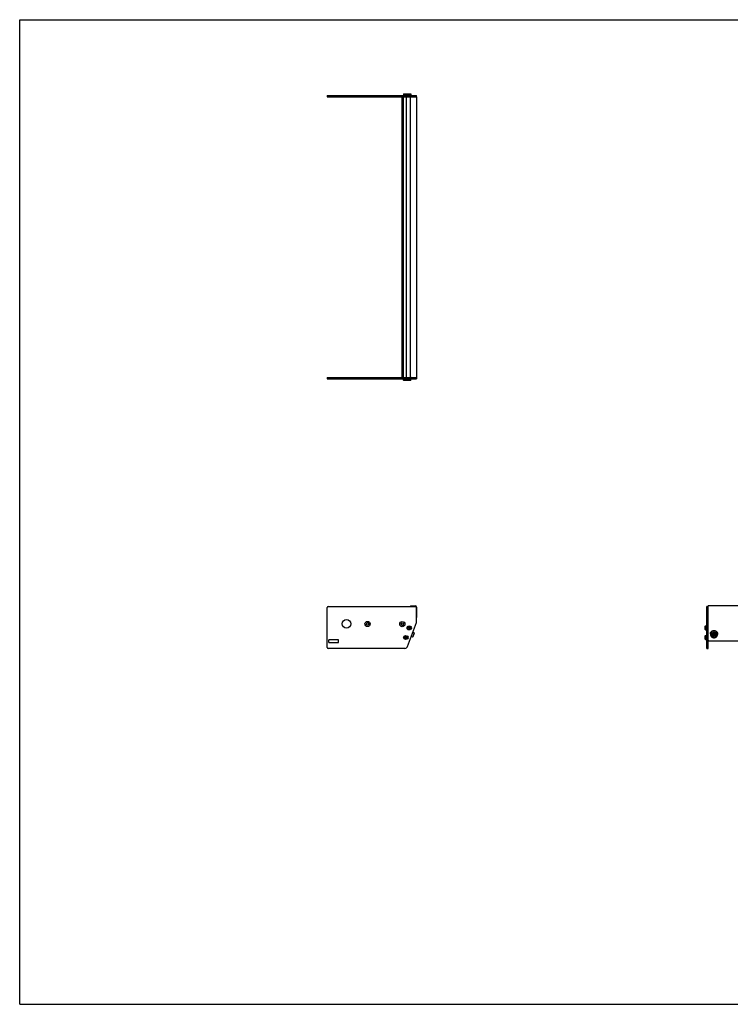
# Model space of a CAD drawing. Header units: inches. Extents: x 0 to 110, y 0 to 85.
# Tile 1 of 2: x 0 to 61, y 0 to 85. Entities that reach past the tile are written whole.
import ezdxf

# ---------------------------------------------------------------- set-up
doc = ezdxf.new("R2010")
doc.units = ezdxf.units.IN
doc.header["$LTSCALE"] = 6.05
doc.header["$MEASUREMENT"] = 0
doc.layers.get('0').update_dxf_attribs({"linetype": 'CONTINUOUS'})
for name, color, linetype in [('351200_DEFAULT_AS_MACHINED__BL0', 7, 'CONTINUOUS'), ('351201_BL1', 7, 'CONTINUOUS'), ('351202_WW_351202_24_BL5', 7, 'CONTINUOUS'), ('351203_WW_351203_24_BL8', 7, 'CONTINUOUS'), ('605279P_BL9', 7, 'CONTINUOUS'), ('9505XXM_950512M_BL2', 7, 'CONTINUOUS'), ('9505XXM_950512M_BL3', 7, 'CONTINUOUS'), ('9505XXM_950512M_BL6', 7, 'CONTINUOUS'), ('9505XXM_950512M_BL7', 7, 'CONTINUOUS'), ('9506XXM_950612M_BL4', 7, 'CONTINUOUS')]:
    doc.layers.add(name, color=color, linetype=linetype)

# ---------------------------------------------------------------- blocks, each defined once
blk = doc.blocks.new('351200_DEFAULT_AS_MACHINED__BL0', base_point=(42.998, 42.417))
at = {"layer": '351200_DEFAULT_AS_MACHINED__BL0', "color": 7, "linetype": 'CONTINUOUS'}
for p, q in [((26.541, 54.109), (33.824, 54.109)), ((26.541, 54.109), (26.541, 53.989)), ((26.541, 53.989), (34.261, 53.989)), ((34.261, 54.109), (34.261, 53.989)), ((26.541, 30.815), (26.541, 34.257)), ((26.631, 34.347), (34.171, 34.347)), ((34.261, 32.987), (34.261, 34.257)), ((59.336, 30.725), (59.336, 34.347)), ((59.456, 34.347), (59.336, 34.347)), ((59.456, 30.725), (59.456, 34.271)), ((33.503, 30.889), (34.255, 32.957)), ((33.745, 32.601), (33.756, 32.601)), ((33.745, 32.382), (33.756, 32.382)), ((27.481, 31.475), (26.726, 31.475)), ((33.445, 31.779), (33.457, 31.779)), ((33.445, 31.56), (33.457, 31.56)), ((33.268, 30.725), (26.631, 30.725)), ((26.666, 31.415), (26.666, 31.285)), ((26.726, 31.225), (27.481, 31.225)), ((27.541, 31.285), (27.541, 31.415)), ((59.336, 30.725), (59.456, 30.725))]:
    blk.add_line(p, q, dxfattribs=at)
for centre, radius in [((28.221, 32.841), 0.375), ((30.041, 32.835), 0.226), ((30.041, 32.835), 0.11), ((33.041, 32.824), 0.226), ((33.041, 32.824), 0.11)]:
    blk.add_circle(centre, radius, dxfattribs=at)
for centre, radius, start, end in [((26.631, 34.257), 0.09, 90, 180), ((34.171, 34.257), 0.09, 0, 90), ((33.756, 32.492), 0.11, 270, 90), ((34.171, 32.987), 0.09, 340, 360), ((26.726, 31.415), 0.06, 90, 180), ((27.481, 31.415), 0.06, 0, 90), ((33.457, 31.669), 0.11, 270, 90), ((26.631, 30.815), 0.09, 180, 270), ((26.726, 31.285), 0.06, 180, 270), ((27.481, 31.285), 0.06, 270, 360), ((33.268, 30.975), 0.25, 270, 340)]:
    blk.add_arc(centre, radius, start, end, dxfattribs=at)
blk = doc.blocks.new('351201_BL1', base_point=(55.176, 54.594))
at = {"layer": '351201_BL1', "color": 7, "linetype": 'CONTINUOUS'}
for p, q in [((26.541, 78.465), (26.541, 78.345)), ((26.541, 78.465), (34.261, 78.465)), ((26.541, 78.345), (33.824, 78.345)), ((34.261, 78.345), (34.261, 78.465)), ((83.812, 34.347), (83.692, 34.347)), ((83.692, 30.724), (83.692, 34.257)), ((83.812, 30.724), (83.812, 34.347)), ((27.481, 31.474), (26.726, 31.474)), ((33.267, 30.724), (26.631, 30.724)), ((83.812, 30.724), (83.692, 30.724))]:
    blk.add_line(p, q, dxfattribs=at)
for centre, start, end in [((30.041, 32.834), 0, 180), ((33.041, 32.834), 182.53389, 357.3372)]:
    blk.add_arc(centre, 0.11, start, end, dxfattribs=at)
blk = doc.blocks.new('9505XXM_950512M_BL2', base_point=(46.244, 42.745))
at = {"layer": '9505XXM_950512M_BL2', "color": 7, "linetype": 'CONTINUOUS'}
for p, q in [((33.152, 53.87), (33.152, 53.989)), ((33.451, 53.87), (33.152, 53.87)), ((33.171, 53.851), (33.152, 53.87)), ((33.467, 53.851), (33.171, 53.851)), ((33.467, 53.851), (33.469, 53.853)), ((33.253, 31.687), (33.301, 31.735)), ((33.271, 31.621), (33.253, 31.687)), ((33.337, 31.604), (33.271, 31.621)), ((33.301, 31.735), (33.367, 31.718)), ((33.385, 31.652), (33.337, 31.604)), ((33.367, 31.718), (33.385, 31.652)), ((59.198, 31.817), (59.218, 31.837)), ((59.198, 31.522), (59.198, 31.817)), ((59.198, 31.522), (59.218, 31.502)), ((59.218, 31.502), (59.218, 31.837)), ((59.218, 31.837), (59.336, 31.837)), ((59.218, 31.502), (59.336, 31.502))]:
    blk.add_line(p, q, dxfattribs=at)
for radius in [0.167, 0.148, 0.0682]:
    blk.add_circle((33.319, 31.669), radius, dxfattribs=at)
blk = doc.blocks.new('9505XXM_950512M_BL3', base_point=(46.393, 43.156))
at = {"layer": '9505XXM_950512M_BL3', "color": 7, "linetype": 'CONTINUOUS'}
for p, q in [((33.451, 53.87), (33.451, 53.989)), ((33.786, 53.87), (33.451, 53.87)), ((33.471, 53.851), (33.451, 53.87)), ((33.766, 53.851), (33.471, 53.851)), ((33.766, 53.851), (33.786, 53.87)), ((33.786, 53.87), (33.786, 53.989)), ((33.55, 32.498), (33.59, 32.554)), ((33.579, 32.436), (33.55, 32.498)), ((33.646, 32.429), (33.579, 32.436)), ((33.59, 32.554), (33.658, 32.547)), ((33.686, 32.485), (33.646, 32.429)), ((33.658, 32.547), (33.686, 32.485)), ((59.198, 32.639), (59.218, 32.659)), ((59.198, 32.344), (59.198, 32.639)), ((59.198, 32.344), (59.218, 32.324)), ((59.218, 32.324), (59.218, 32.659)), ((59.218, 32.659), (59.336, 32.659)), ((59.218, 32.324), (59.336, 32.324))]:
    blk.add_line(p, q, dxfattribs=at)
for radius in [0.167, 0.148, 0.0682]:
    blk.add_circle((33.618, 32.492), radius, dxfattribs=at)
blk = doc.blocks.new('9506XXM_950612M_BL4', base_point=(46.983, 31.914))
at = {"layer": '9506XXM_950612M_BL4', "color": 7, "linetype": 'CONTINUOUS'}
for p, q in [((33.924, 31.705), (33.814, 31.745)), ((34.058, 32.075), (33.924, 31.705)), ((33.949, 31.717), (33.924, 31.705)), ((34.058, 32.075), (33.949, 32.115)), ((34.07, 32.05), (33.949, 31.717)), ((34.07, 32.05), (34.058, 32.075)), ((59.759, 31.89), (59.759, 31.937)), ((59.869, 31.858), (59.889, 31.941)), ((59.936, 31.8), (59.869, 31.858)), ((59.877, 31.891), (59.936, 31.841)), ((59.889, 31.941), (59.975, 31.967)), ((59.936, 31.841), (60.023, 31.866)), ((59.936, 31.8), (59.936, 31.841)), ((60.023, 31.826), (59.936, 31.8)), ((59.975, 31.967), (60.042, 31.909)), ((60.034, 31.916), (60.023, 31.866)), ((60.042, 31.909), (60.023, 31.826)), ((60.023, 31.826), (60.023, 31.866)), ((60.153, 31.89), (60.153, 31.937))]:
    blk.add_line(p, q, dxfattribs=at)
for centre, start, end in [((59.933, 31.937), 166.80005, 179.98872), ((59.933, 31.89), 166.80001, 179.9898), ((59.978, 31.89), 346.80001, 359.9898)]:
    blk.add_arc(centre, 0.174, start, end, dxfattribs=at)
for points, knots in [([(59.759, 31.89), (59.759, 31.885), (59.759, 31.873), (59.762, 31.857), (59.766, 31.84), (59.772, 31.824), (59.779, 31.809), (59.787, 31.794), (59.798, 31.78), (59.809, 31.767), (59.822, 31.755), (59.835, 31.744), (59.85, 31.734), (59.871, 31.723), (59.899, 31.712), (59.934, 31.705), (59.97, 31.705), (60.006, 31.71), (60.04, 31.722), (60.066, 31.736), (60.085, 31.75), (60.098, 31.762), (60.11, 31.775), (60.12, 31.788), (60.129, 31.803), (60.137, 31.818), (60.143, 31.834), (60.147, 31.845), (60.148, 31.851)], [0, 0, 0, 0, 0.030216, 0.060467, 0.090784, 0.121196, 0.151728, 0.182403, 0.213238, 0.244244, 0.275426, 0.306784, 0.338312, 0.369998, 0.433711, 0.497802, 0.562041, 0.626177, 0.689977, 0.753243, 0.784666, 0.815914, 0.846985, 0.877883, 0.908614, 0.939196, 0.969658, 1, 1, 1, 1]), ([(59.763, 31.977), (59.765, 31.983), (59.768, 31.994), (59.774, 32.01), (59.782, 32.025), (59.791, 32.039), (59.802, 32.053), (59.814, 32.066), (59.827, 32.077), (59.845, 32.091), (59.871, 32.106), (59.905, 32.117), (59.941, 32.123), (59.977, 32.122), (60.012, 32.116), (60.04, 32.105), (60.061, 32.094), (60.076, 32.084), (60.09, 32.073), (60.102, 32.061), (60.114, 32.048), (60.124, 32.034), (60.133, 32.019), (60.14, 32.004), (60.145, 31.988), (60.149, 31.971), (60.152, 31.954), (60.153, 31.943), (60.153, 31.937)], [0, 0, 0, 0, 0.030343, 0.060804, 0.091386, 0.122118, 0.153015, 0.184086, 0.215334, 0.246757, 0.310024, 0.373823, 0.43796, 0.502198, 0.566289, 0.630002, 0.661688, 0.693216, 0.724574, 0.755756, 0.786762, 0.817597, 0.848272, 0.878804, 0.909215, 0.939532, 0.969784, 1, 1, 1, 1]), ([(60.153, 31.89), (60.153, 31.896), (60.152, 31.907), (60.149, 31.924), (60.145, 31.941), (60.14, 31.957), (60.133, 31.972), (60.124, 31.987), (60.114, 32.001), (60.102, 32.014), (60.09, 32.026), (60.076, 32.037), (60.061, 32.047), (60.04, 32.058), (60.012, 32.069), (59.977, 32.075), (59.941, 32.076), (59.905, 32.07), (59.871, 32.059), (59.845, 32.044), (59.827, 32.03), (59.814, 32.019), (59.802, 32.006), (59.791, 31.992), (59.782, 31.978), (59.774, 31.962), (59.768, 31.947), (59.765, 31.936), (59.763, 31.93)], [0, 0, 0, 0, 0.030216, 0.060467, 0.090784, 0.121196, 0.151728, 0.182403, 0.213238, 0.244244, 0.275426, 0.306784, 0.338312, 0.369998, 0.433711, 0.497802, 0.562041, 0.626177, 0.689977, 0.753243, 0.784666, 0.815914, 0.846985, 0.877883, 0.908614, 0.939196, 0.969658, 1, 1, 1, 1]), ([(59.783, 31.919), (59.781, 31.914), (59.779, 31.903), (59.778, 31.887), (59.779, 31.871), (59.781, 31.854), (59.785, 31.838), (59.79, 31.823), (59.798, 31.808), (59.806, 31.794), (59.816, 31.78), (59.828, 31.768), (59.84, 31.757), (59.854, 31.747), (59.869, 31.738), (59.89, 31.728), (59.917, 31.72), (59.946, 31.717), (59.969, 31.717), (59.987, 31.719), (60.004, 31.723), (60.02, 31.728), (60.036, 31.735), (60.051, 31.743), (60.065, 31.753), (60.079, 31.763), (60.09, 31.775), (60.101, 31.788), (60.11, 31.802), (60.118, 31.817), (60.124, 31.832), (60.127, 31.842), (60.129, 31.848)], [0, 0, 0, 0, 0.030325, 0.060618, 0.090893, 0.1212, 0.151575, 0.182052, 0.212661, 0.243427, 0.274368, 0.305495, 0.336813, 0.368318, 0.4, 0.431841, 0.495838, 0.560144, 0.59236, 0.624548, 0.656672, 0.688699, 0.720601, 0.752351, 0.783931, 0.815327, 0.846533, 0.87755, 0.908386, 0.939056, 0.969593, 1, 1, 1, 1]), ([(60.129, 31.848), (60.13, 31.853), (60.132, 31.864), (60.133, 31.88), (60.133, 31.897), (60.13, 31.913), (60.126, 31.929), (60.121, 31.944), (60.114, 31.959), (60.105, 31.973), (60.095, 31.987), (60.084, 31.999), (60.071, 32.01), (60.057, 32.02), (60.042, 32.029), (60.022, 32.039), (59.994, 32.047), (59.965, 32.05), (59.942, 32.05), (59.925, 32.048), (59.908, 32.044), (59.891, 32.039), (59.875, 32.032), (59.86, 32.024), (59.846, 32.015), (59.833, 32.004), (59.821, 31.992), (59.81, 31.979), (59.801, 31.965), (59.793, 31.951), (59.787, 31.935), (59.784, 31.925), (59.783, 31.919)], [0, 0, 0, 0, 0.030325, 0.060618, 0.090893, 0.1212, 0.151575, 0.182052, 0.212661, 0.243427, 0.274368, 0.305495, 0.336813, 0.368318, 0.4, 0.431841, 0.495838, 0.560144, 0.59236, 0.624548, 0.656672, 0.688699, 0.720601, 0.752351, 0.783931, 0.815327, 0.846533, 0.87755, 0.908386, 0.939056, 0.969593, 1, 1, 1, 1])]:
    blk.add_open_spline(points, degree=3, knots=knots, dxfattribs=at)
blk = doc.blocks.new('351202_WW_351202_24_BL5', base_point=(58.727, 54.868))
at = {"layer": '351202_WW_351202_24_BL5', "color": 7, "linetype": 'CONTINUOUS'}
for p, q in [((33.762, 54.171), (33.762, 78.282)), ((33.824, 78.345), (34.262, 78.345)), ((34.262, 78.345), (34.262, 54.109)), ((33.824, 54.109), (34.262, 54.109)), ((33.762, 34.388), (34.166, 34.388)), ((33.762, 34.388), (33.762, 34.347)), ((34.262, 34.292), (34.262, 33.405)), ((59.456, 33.372), (59.456, 34.388)), ((83.692, 34.388), (59.456, 34.388)), ((83.692, 34.388), (83.692, 33.372)), ((59.518, 31.391), (83.629, 31.391))]:
    blk.add_line(p, q, dxfattribs=at)
for centre, radius, start, end in [((33.824, 78.282), 0.0625, 90, 180), ((33.824, 54.171), 0.0625, 180, 270), ((34.166, 34.292), 0.096, 0, 90)]:
    blk.add_arc(centre, radius, start, end, dxfattribs=at)
for points, knots in [([(59.457, 31.438), (59.458, 31.433), (59.462, 31.422), (59.47, 31.412), (59.474, 31.408)], [0, 0, 0, 0, 0.496648, 1, 1, 1, 1]), ([(59.474, 31.408), (59.48, 31.403), (59.494, 31.394), (59.51, 31.391), (59.518, 31.391)], [0, 0, 0, 0, 0.495915, 1, 1, 1, 1]), ([(83.629, 31.391), (83.637, 31.391), (83.654, 31.394), (83.668, 31.403), (83.673, 31.408)], [0, 0, 0, 0, 0.504085, 1, 1, 1, 1]), ([(83.673, 31.408), (83.678, 31.412), (83.685, 31.422), (83.689, 31.433), (83.69, 31.438)], [0, 0, 0, 0, 0.503352, 1, 1, 1, 1])]:
    blk.add_open_spline(points, degree=3, knots=knots, dxfattribs=at)
blk = doc.blocks.new('9505XXM_950512M_BL6', base_point=(58.551, 55.052))
at = {"layer": '9505XXM_950512M_BL6', "color": 7, "linetype": 'CONTINUOUS'}
for p, q in [((33.171, 78.602), (33.152, 78.583)), ((33.152, 78.583), (33.152, 78.465)), ((33.152, 78.583), (33.451, 78.583)), ((33.171, 78.602), (33.467, 78.602)), ((33.467, 78.602), (33.469, 78.6)), ((83.93, 31.837), (83.812, 31.837)), ((83.93, 31.502), (83.812, 31.502)), ((83.949, 31.817), (83.93, 31.837)), ((83.93, 31.837), (83.93, 31.502)), ((83.949, 31.522), (83.93, 31.502)), ((83.949, 31.817), (83.949, 31.522))]:
    blk.add_line(p, q, dxfattribs=at)
blk = doc.blocks.new('9505XXM_950512M_BL7', base_point=(58.7, 55.463))
at = {"layer": '9505XXM_950512M_BL7', "color": 7, "linetype": 'CONTINUOUS'}
for p, q in [((33.471, 78.602), (33.451, 78.583)), ((33.451, 78.583), (33.451, 78.465)), ((33.451, 78.583), (33.786, 78.583)), ((33.471, 78.602), (33.766, 78.602)), ((33.766, 78.602), (33.786, 78.583)), ((33.786, 78.583), (33.786, 78.465)), ((83.93, 32.659), (83.812, 32.659)), ((83.93, 32.324), (83.812, 32.324)), ((83.949, 32.639), (83.93, 32.659)), ((83.93, 32.659), (83.93, 32.324)), ((83.949, 32.344), (83.93, 32.324)), ((83.949, 32.639), (83.949, 32.344))]:
    blk.add_line(p, q, dxfattribs=at)
blk = doc.blocks.new('351203_WW_351203_24_BL8', base_point=(58.363, 54.864))
at = {"layer": '351203_WW_351203_24_BL8', "color": 7, "linetype": 'CONTINUOUS'}
for p, q in [((33.034, 54.109), (33.034, 78.345)), ((33.132, 54.109), (33.132, 78.345)), ((33.414, 54.109), (33.414, 78.345)), ((59.456, 31.384), (83.692, 31.384))]:
    blk.add_line(p, q, dxfattribs=at)
blk = doc.blocks.new('605279P_BL9', base_point=(59.956, 31.958))
at = {"layer": '605279P_BL9', "color": 7, "linetype": 'CONTINUOUS'}
for p, q in [((59.646, 31.979), (59.646, 31.937)), ((60.266, 31.979), (60.266, 31.937))]:
    blk.add_line(p, q, dxfattribs=at)
for points, knots in [([(59.956, 32.229), (59.946, 32.229), (59.925, 32.228), (59.895, 32.224), (59.866, 32.217), (59.837, 32.207), (59.809, 32.195), (59.783, 32.18), (59.759, 32.163), (59.736, 32.144), (59.716, 32.123), (59.698, 32.1), (59.682, 32.075), (59.669, 32.049), (59.659, 32.022), (59.652, 31.999), (59.649, 31.98), (59.646, 31.961), (59.646, 31.947), (59.646, 31.937)], [0, 0, 0, 0, 0.064411, 0.128765, 0.192965, 0.256963, 0.320697, 0.384119, 0.447194, 0.509898, 0.572221, 0.634169, 0.69576, 0.75703, 0.818024, 0.878802, 0.90914, 0.939449, 1, 1, 1, 1]), ([(59.646, 31.979), (59.646, 31.991), (59.647, 32.016), (59.655, 32.053), (59.668, 32.088), (59.679, 32.111), (59.686, 32.121)], [0, 0, 0, 0, 0.248724, 0.497981, 0.748265, 1, 1, 1, 1]), ([(59.646, 31.937), (59.646, 31.928), (59.646, 31.914), (59.649, 31.895), (59.652, 31.876), (59.659, 31.853), (59.669, 31.826), (59.682, 31.8), (59.698, 31.775), (59.716, 31.752), (59.736, 31.731), (59.759, 31.712), (59.783, 31.695), (59.809, 31.68), (59.837, 31.668), (59.866, 31.658), (59.895, 31.651), (59.925, 31.647), (59.946, 31.646), (59.956, 31.646)], [0, 0, 0, 0, 0.060551, 0.09086, 0.121198, 0.181976, 0.24297, 0.304239, 0.365831, 0.427778, 0.490101, 0.552805, 0.61588, 0.679302, 0.743036, 0.807034, 0.871234, 0.935589, 1, 1, 1, 1]), ([(59.686, 32.121), (59.689, 32.127), (59.696, 32.138), (59.708, 32.154), (59.721, 32.169), (59.739, 32.188), (59.765, 32.209), (59.799, 32.231), (59.836, 32.248), (59.868, 32.258), (59.895, 32.264), (59.922, 32.269), (59.942, 32.27), (59.956, 32.27)], [0, 0, 0, 0, 0.060865, 0.121964, 0.18331, 0.244907, 0.368794, 0.493654, 0.619382, 0.745816, 0.809262, 0.872812, 1, 1, 1, 1]), ([(59.956, 32.27), (59.969, 32.27), (59.99, 32.269), (60.017, 32.264), (60.043, 32.258), (60.076, 32.248), (60.112, 32.231), (60.146, 32.209), (60.172, 32.188), (60.191, 32.169), (60.204, 32.154), (60.215, 32.138), (60.222, 32.127), (60.226, 32.121)], [0, 0, 0, 0, 0.127188, 0.190738, 0.254183, 0.380617, 0.506345, 0.631205, 0.755092, 0.816689, 0.878035, 0.939135, 1, 1, 1, 1]), ([(60.266, 31.937), (60.266, 31.947), (60.265, 31.961), (60.262, 31.98), (60.259, 31.999), (60.253, 32.022), (60.242, 32.049), (60.229, 32.075), (60.214, 32.1), (60.196, 32.123), (60.175, 32.144), (60.153, 32.163), (60.128, 32.18), (60.102, 32.195), (60.074, 32.207), (60.046, 32.217), (60.016, 32.224), (59.986, 32.228), (59.966, 32.229), (59.956, 32.229)], [0, 0, 0, 0, 0.060551, 0.09086, 0.121198, 0.181976, 0.24297, 0.304239, 0.365831, 0.427778, 0.490101, 0.552805, 0.61588, 0.679302, 0.743036, 0.807034, 0.871234, 0.935589, 1, 1, 1, 1]), ([(59.956, 31.646), (59.966, 31.646), (59.986, 31.647), (60.016, 31.651), (60.046, 31.658), (60.074, 31.668), (60.102, 31.68), (60.128, 31.695), (60.153, 31.712), (60.175, 31.731), (60.196, 31.752), (60.214, 31.775), (60.229, 31.8), (60.242, 31.826), (60.253, 31.853), (60.259, 31.876), (60.262, 31.895), (60.265, 31.914), (60.266, 31.928), (60.266, 31.937)], [0, 0, 0, 0, 0.064411, 0.128765, 0.192965, 0.256963, 0.320697, 0.384119, 0.447194, 0.509898, 0.572221, 0.634169, 0.69576, 0.75703, 0.818024, 0.878802, 0.90914, 0.939449, 1, 1, 1, 1]), ([(60.226, 32.121), (60.232, 32.111), (60.244, 32.088), (60.256, 32.053), (60.264, 32.016), (60.266, 31.991), (60.266, 31.979)], [0, 0, 0, 0, 0.251735, 0.50202, 0.751276, 1, 1, 1, 1])]:
    blk.add_open_spline(points, degree=3, knots=knots, dxfattribs=at)

msp = doc.modelspace()

# ---------------------------------------------------------------- linework, layer by layer
at = {"color": 7, "linetype": 'CONTINUOUS'}
for p, q in [((0, 0), (0, 85)), ((0, 85), (110, 85)), ((0, 0), (110, 0))]:
    msp.add_line(p, q, dxfattribs=at)

# ---------------------------------------------------------------- block references
at = {"layer": '351200_DEFAULT_AS_MACHINED__BL0'}
msp.add_blockref('351200_DEFAULT_AS_MACHINED__BL0', (42.998, 42.417), dxfattribs=at)
at = {"layer": '351201_BL1'}
msp.add_blockref('351201_BL1', (55.176, 54.594), dxfattribs=at)
at = {"layer": '351202_WW_351202_24_BL5'}
msp.add_blockref('351202_WW_351202_24_BL5', (58.727, 54.868), dxfattribs=at)
at = {"layer": '351203_WW_351203_24_BL8'}
msp.add_blockref('351203_WW_351203_24_BL8', (58.363, 54.864), dxfattribs=at)
at = {"layer": '605279P_BL9'}
msp.add_blockref('605279P_BL9', (59.956, 31.958), dxfattribs=at)
at = {"layer": '9505XXM_950512M_BL2'}
msp.add_blockref('9505XXM_950512M_BL2', (46.244, 42.745), dxfattribs=at)
at = {"layer": '9505XXM_950512M_BL3'}
msp.add_blockref('9505XXM_950512M_BL3', (46.393, 43.156), dxfattribs=at)
at = {"layer": '9505XXM_950512M_BL6'}
msp.add_blockref('9505XXM_950512M_BL6', (58.551, 55.052), dxfattribs=at)
at = {"layer": '9505XXM_950512M_BL7'}
msp.add_blockref('9505XXM_950512M_BL7', (58.7, 55.463), dxfattribs=at)
at = {"layer": '9506XXM_950612M_BL4'}
msp.add_blockref('9506XXM_950612M_BL4', (46.983, 31.914), dxfattribs=at)

doc.saveas('drawing.dxf')
